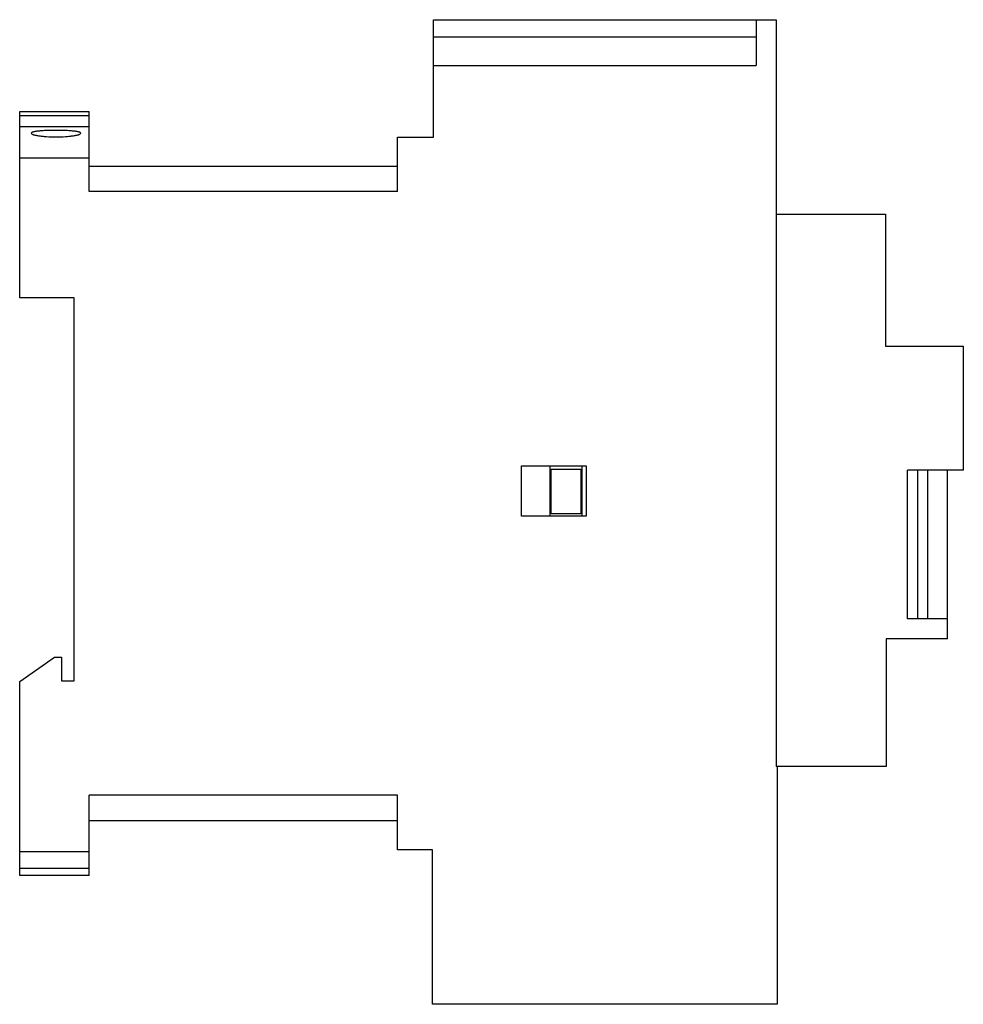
# Model space of a CAD drawing. Header units: millimetres. Extents: x 13.9 to 109, y 35.2 to 134.4.
import ezdxf

# ---------------------------------------------------------------- set-up
doc = ezdxf.new("R2010")
doc.units = ezdxf.units.MM
doc.header["$LTSCALE"] = 11.029541
doc.layers.get('0').update_dxf_attribs({"linetype": 'CONTINUOUS'})

msp = doc.modelspace()

# ---------------------------------------------------------------- linework, layer by layer
at = {"color": 7, "linetype": 'Continuous'}
for p, q in [((55.639, 122.577), (55.639, 134.426)), ((55.639, 134.426), (90.143, 134.426)), ((88.139, 134.426), (88.139, 129.793)), ((90.143, 134.426), (90.143, 59.146)), ((88.139, 132.661), (55.639, 132.661)), ((55.639, 129.793), (88.139, 129.793)), ((13.946, 106.377), (13.946, 125.177)), ((13.946, 125.177), (20.946, 125.177)), ((20.946, 117.123), (20.946, 125.177)), ((20.946, 124.729), (13.946, 124.729)), ((13.946, 123.677), (20.946, 123.677)), ((52, 117.123), (52, 122.577)), ((52, 122.577), (55.639, 122.577)), ((20.946, 120.477), (13.946, 120.477)), ((20.946, 119.677), (52, 119.677)), ((52, 117.123), (20.946, 117.123)), ((90.143, 114.82), (101.182, 114.82)), ((101.182, 114.82), (101.182, 101.532)), ((19.446, 106.377), (13.946, 106.377)), ((19.446, 67.777), (19.446, 106.377)), ((101.182, 101.532), (109.006, 101.532)), ((109.006, 101.532), (109.006, 89.027)), ((64.482, 84.377), (64.482, 89.448)), ((64.482, 89.448), (71.006, 89.448)), ((67.383, 84.377), (67.383, 89.448)), ((70.597, 84.377), (70.597, 89.448)), ((71.006, 89.448), (71.006, 84.377)), ((67.497, 89.112), (70.474, 89.112)), ((67.497, 84.626), (67.497, 89.112)), ((70.474, 89.112), (70.474, 84.626)), ((109.006, 89.027), (103.396, 89.027)), ((103.396, 74.027), (103.396, 89.027)), ((104.396, 89.027), (104.396, 74.027)), ((105.396, 89.027), (105.396, 74.027)), ((107.421, 72.027), (107.421, 89.027)), ((71.006, 84.377), (64.482, 84.377)), ((70.474, 84.626), (67.497, 84.626)), ((107.421, 74.027), (103.396, 74.027)), ((107.421, 72.027), (101.25, 72.027)), ((101.25, 72.027), (101.25, 59.146)), ((13.946, 67.726), (17.446, 70.177)), ((17.446, 70.177), (18.146, 70.177)), ((18.146, 70.177), (18.146, 67.777)), ((13.946, 48.177), (13.946, 67.726)), ((18.146, 67.777), (19.446, 67.777)), ((101.25, 59.146), (90.143, 59.146)), ((90.268, 59.146), (90.268, 35.192)), ((20.946, 48.177), (20.946, 56.269)), ((52, 56.269), (20.946, 56.269)), ((52, 50.777), (52, 56.269)), ((52, 53.693), (20.946, 53.693)), ((55.536, 50.777), (52, 50.777)), ((55.536, 35.192), (55.536, 50.777)), ((13.946, 50.578), (20.946, 50.578)), ((13.946, 48.899), (20.946, 48.899)), ((20.946, 48.177), (13.946, 48.177)), ((90.268, 35.192), (55.536, 35.192))]:
    msp.add_line(p, q, dxfattribs=at)
for points, knots in [([(20.095, 122.984), (20.095, 123.01), (20.051, 123.049), (19.983, 123.079), (19.9, 123.107), (19.796, 123.133), (19.671, 123.157), (19.526, 123.179), (19.297, 123.206), (18.973, 123.234), (18.384, 123.266), (17.601, 123.28), (16.819, 123.266), (16.23, 123.234), (15.905, 123.206), (15.676, 123.179), (15.531, 123.157), (15.406, 123.133), (15.303, 123.107), (15.219, 123.079), (15.152, 123.049), (15.108, 123.01), (15.108, 122.984)], [0, 0, 0, 0, 0.01543, 0.02838, 0.04538, 0.066447, 0.091484, 0.120328, 0.15274, 0.227176, 0.312076, 0.499988, 0.687919, 0.772786, 0.84723, 0.879673, 0.90854, 0.933573, 0.954623, 0.971609, 0.984559, 1, 1, 1, 1]), ([(15.108, 122.984), (15.108, 122.957), (15.152, 122.916), (15.219, 122.881), (15.302, 122.848), (15.406, 122.817), (15.531, 122.786), (15.676, 122.757), (15.904, 122.718), (16.228, 122.677), (16.817, 122.627), (17.601, 122.603), (18.385, 122.627), (18.974, 122.677), (19.298, 122.718), (19.527, 122.757), (19.671, 122.786), (19.796, 122.817), (19.9, 122.848), (19.983, 122.881), (20.051, 122.916), (20.095, 122.957), (20.095, 122.984)], [0, 0, 0, 0, 0.015847, 0.029065, 0.046285, 0.067513, 0.092659, 0.121569, 0.153994, 0.228252, 0.312811, 0.499997, 0.687179, 0.771737, 0.845998, 0.878425, 0.907337, 0.932483, 0.953713, 0.970934, 0.984152, 1, 1, 1, 1])]:
    msp.add_open_spline(points, degree=3, knots=knots, dxfattribs=at)

doc.saveas('drawing.dxf')
